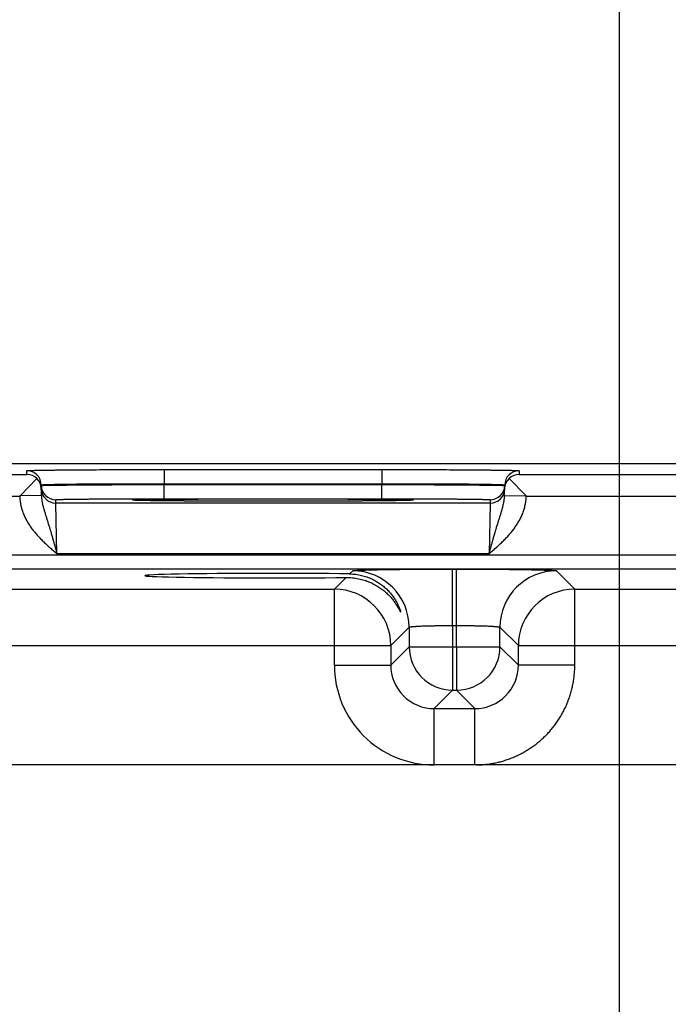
# Model space of a CAD drawing. Header units: inches. Extents: x 0 to 34, y 0 to 22.
# Tile 33 of 111: x 12.2 to 13.1, y 15.6 to 16.9. Entities that reach past the tile are written whole.
import ezdxf

# ---------------------------------------------------------------- set-up
doc = ezdxf.new("R2010")
doc.units = ezdxf.units.IN
doc.header["$LTSCALE"] = 1.87
doc.header["$MEASUREMENT"] = 0
doc.layers.get('0').update_dxf_attribs({"linetype": 'CONTINUOUS'})
doc.layers.add('DIMENSIONS', color=7, linetype='CONTINUOUS')
doc.styles.get("Standard").update_dxf_attribs({"font": 'txt', "width": 0.8})
doc.dimstyles.new('DIMSTYLE_1', dxfattribs={"dimtxt": 0.125, "dimasz": 0.18, "dimexe": 0.125, "dimexo": 0.0625, "dimgap": 0.09, "dimtad": 0, "dimtih": 1, "dimtoh": 1, "dimzin": 4, "dimdsep": 46, "dimtxsty": 'STANDARD', "dimblk": '_FILLED', "dimblk1": '_FILLED', "dimblk2": '_FILLED', "dimcen": 0.09, "dimadec": 0, "dimazin": 0, "dimtp": 0.01, "dimtm": 0.01, "dimtfac": 1, "dimtofl": 0, "dimtmove": 0, "dimatfit": 3, "dimldrblk": '_FILLED', "dimfxl": 1, "dimtolj": 1, "dimtzin": 4, "dimarcsym": 0})

# ---------------------------------------------------------------- blocks, each defined once
blk = doc.blocks.new('*D23')
at = {"layer": 'DIMENSIONS', "color": 2, "linetype": 'CONTINUOUS'}
blk.add_line((13.0446, 14.5132), (13.0446, 16.9873), dxfattribs=at)
at = {"layer": 'DIMENSIONS', "color": 2, "linetype": 'CONTINUOUS', "insert": (12.9821, 17.0498), "char_height": 0.125, "width": 1.225, "attachment_point": 1, "rotation": 90, "line_spacing_factor": 0.9}
blk.add_mtext('5.81{\\Ftxt.shx;\\W1.000000;\\H0.125000; }[147.5]', dxfattribs=at)
blk = doc.blocks.new('_FILLED')
at = {"color": 0, "linetype": 'BYBLOCK'}
blk.add_solid([(0, 0), (-1, 0.1736), (-1, -0.1736)], dxfattribs=at)
blk = doc.blocks.new('*D24')
at = {"layer": 'DIMENSIONS', "color": 2, "linetype": 'CONTINUOUS'}
blk.add_line((16.7646, 14.5132), (16.7646, 16.9873), dxfattribs=at)
at = {"layer": 'DIMENSIONS', "color": 2, "linetype": 'CONTINUOUS', "insert": (16.7021, 17.0498), "char_height": 0.125, "width": 1.025, "attachment_point": 1, "rotation": 90, "line_spacing_factor": 0.9}
blk.add_mtext('9.53{\\Ftxt.shx;\\W1.000000;\\H0.125000; }[242]', dxfattribs=at)

msp = doc.modelspace()

# ---------------------------------------------------------------- linework, layer by layer
at = {"color": 7, "linetype": 'CONTINUOUS'}
for p, q in [((17.8766, 16.2998), (8.4532, 16.2998)), ((12.4153, 16.292), (12.4153, 16.2723)), ((12.4153, 16.292), (12.716, 16.292)), ((12.716, 16.292), (12.716, 16.2723)), ((11.9759, 16.2853), (12.2254, 16.2853)), ((12.2393, 16.2795), (12.2156, 16.2553)), ((12.2254, 16.2853), (12.2253, 16.2903)), ((12.8919, 16.2795), (12.9156, 16.2554)), ((12.906, 16.2903), (12.9059, 16.2853)), ((12.9059, 16.2853), (13.1554, 16.2853)), ((12.2456, 16.2559), (12.2453, 16.2707)), ((12.4153, 16.2723), (12.716, 16.2723)), ((12.4153, 16.2713), (12.4153, 16.2723)), ((12.4153, 16.2516), (12.4153, 16.2713)), ((12.4153, 16.2713), (12.716, 16.2713)), ((12.716, 16.2713), (12.716, 16.2723)), ((12.716, 16.2516), (12.716, 16.2713)), ((12.8857, 16.2559), (12.886, 16.2707)), ((11.9857, 16.2553), (12.2156, 16.2553)), ((12.2456, 16.2559), (12.2156, 16.2554)), ((12.4153, 16.2516), (12.716, 16.2516)), ((12.8857, 16.2559), (12.9156, 16.2554)), ((12.9157, 16.2553), (13.1456, 16.2553)), ((12.2654, 16.2456), (12.2653, 16.2503)), ((12.8659, 16.2456), (12.2654, 16.2456)), ((12.267, 16.1756), (12.2654, 16.2456)), ((12.3741, 16.2495), (12.3719, 16.2498)), ((12.3746, 16.2495), (12.3744, 16.2495)), ((12.3749, 16.2495), (12.3746, 16.2495)), ((12.3753, 16.2495), (12.3749, 16.2495)), ((12.3757, 16.2494), (12.3753, 16.2495)), ((12.3766, 16.2494), (12.3757, 16.2494)), ((12.3778, 16.2494), (12.3766, 16.2494)), ((12.3792, 16.2493), (12.3778, 16.2494)), ((12.3815, 16.2492), (12.3792, 16.2493)), ((12.3845, 16.2492), (12.3815, 16.2492)), ((12.3884, 16.2491), (12.3845, 16.2492)), ((12.392, 16.249), (12.3884, 16.2491)), ((12.3965, 16.2489), (12.392, 16.249)), ((12.402, 16.2489), (12.3965, 16.2489)), ((12.4088, 16.2488), (12.402, 16.2489)), ((12.4175, 16.2487), (12.4088, 16.2488)), ((12.4247, 16.2486), (12.4175, 16.2487)), ((12.4334, 16.2485), (12.4247, 16.2486)), ((12.4429, 16.2485), (12.4334, 16.2485)), ((12.4529, 16.2484), (12.4429, 16.2485)), ((12.4634, 16.2483), (12.4529, 16.2484)), ((12.4744, 16.2483), (12.4634, 16.2483)), ((12.4857, 16.2482), (12.4744, 16.2483)), ((12.4974, 16.2482), (12.4857, 16.2482)), ((12.5093, 16.2481), (12.4974, 16.2482)), ((12.5215, 16.2481), (12.5093, 16.2481)), ((12.5339, 16.2481), (12.5215, 16.2481)), ((12.5465, 16.2481), (12.5339, 16.2481)), ((12.5591, 16.2481), (12.5465, 16.2481)), ((12.5717, 16.2481), (12.5591, 16.2481)), ((12.5843, 16.2481), (12.5717, 16.2481)), ((12.5969, 16.2481), (12.5843, 16.2481)), ((12.6093, 16.2481), (12.5969, 16.2481)), ((12.6214, 16.2481), (12.6093, 16.2481)), ((12.6335, 16.2482), (12.6214, 16.2481)), ((12.6452, 16.2482), (12.6335, 16.2482)), ((12.6561, 16.2483), (12.6452, 16.2482)), ((12.6659, 16.2483), (12.6561, 16.2483)), ((12.6784, 16.2484), (12.6659, 16.2483)), ((12.6887, 16.2485), (12.6784, 16.2484)), ((12.6974, 16.2485), (12.6887, 16.2485)), ((12.7071, 16.2486), (12.6974, 16.2485)), ((12.7151, 16.2487), (12.7071, 16.2486)), ((12.7219, 16.2488), (12.7151, 16.2487)), ((12.7278, 16.2488), (12.7219, 16.2488)), ((12.7329, 16.2489), (12.7278, 16.2488)), ((12.7383, 16.249), (12.7329, 16.2489)), ((12.7428, 16.2491), (12.7383, 16.249)), ((12.7465, 16.2492), (12.7428, 16.2491)), ((12.7495, 16.2492), (12.7465, 16.2492)), ((12.7519, 16.2493), (12.7495, 16.2492)), ((12.7534, 16.2494), (12.7519, 16.2493)), ((12.7547, 16.2494), (12.7534, 16.2494)), ((12.7554, 16.2494), (12.7547, 16.2494)), ((12.756, 16.2495), (12.7554, 16.2494)), ((12.7563, 16.2495), (12.756, 16.2495)), ((12.7566, 16.2495), (12.7563, 16.2495)), ((12.7568, 16.2495), (12.7566, 16.2495)), ((12.757, 16.2495), (12.7568, 16.2495)), ((12.7571, 16.2495), (12.757, 16.2495)), ((12.7593, 16.2498), (12.7571, 16.2495)), ((12.8659, 16.2456), (12.8643, 16.1756)), ((12.866, 16.2503), (12.8659, 16.2456)), ((17.6723, 16.1735), (10.2741, 16.1735)), ((12.8643, 16.1756), (12.267, 16.1756)), ((17.6723, 16.1544), (10.2741, 16.1544)), ((12.6505, 16.1266), (12.6666, 16.1427)), ((12.6716, 16.1478), (12.6759, 16.152)), ((12.8139, 16.0764), (12.8139, 16.1544)), ((12.8139, 16.1544), (12.8194, 16.1544)), ((12.8194, 16.0764), (12.8194, 16.1544)), ((12.9574, 16.152), (12.9828, 16.1266)), ((12.0528, 16.1266), (12.6505, 16.1266)), ((12.6505, 16.0216), (12.6505, 16.1266)), ((12.9828, 16.0216), (12.9828, 16.1266)), ((12.9828, 16.1266), (13.5805, 16.1266)), ((12.7539, 16.074), (12.7285, 16.0486)), ((12.7539, 16.074), (12.7539, 16.047)), ((12.8139, 16.0764), (12.8139, 16.047)), ((12.8139, 16.0764), (12.8194, 16.0764)), ((12.8194, 16.047), (12.8194, 16.0764)), ((12.8794, 16.047), (12.8794, 16.074)), ((12.8794, 16.074), (12.9048, 16.0486)), ((11.9748, 16.0486), (12.7285, 16.0486)), ((12.7285, 16.0486), (12.7285, 16.0216)), ((12.7539, 16.047), (12.7285, 16.0216)), ((12.7539, 16.047), (12.8794, 16.047)), ((12.8139, 16.047), (12.8139, 15.987)), ((12.8194, 16.047), (12.8194, 15.987)), ((12.8794, 16.047), (12.9048, 16.0216)), ((12.9048, 16.0216), (12.9048, 16.0486)), ((12.9048, 16.0486), (13.6585, 16.0486)), ((12.6505, 16.0216), (12.7285, 16.0216)), ((12.9828, 16.0216), (12.9048, 16.0216)), ((12.8139, 15.987), (12.7885, 15.9616)), ((12.8139, 15.987), (12.8194, 15.987)), ((12.8194, 15.987), (12.8448, 15.9616)), ((12.7885, 15.8836), (12.7885, 15.9616)), ((12.7885, 15.9616), (12.8448, 15.9616)), ((12.8448, 15.8836), (12.8448, 15.9616)), ((17.5165, 15.8836), (10.4299, 15.8836))]:
    msp.add_line(p, q, dxfattribs=at)
for points in [[(12.3744, 16.2495), (12.3742, 16.2495), (12.3742, 16.2495), (12.3742, 16.2495)], [(12.7571, 16.2495), (12.7571, 16.2495), (12.7571, 16.2495)]]:
    msp.add_lwpolyline(points, dxfattribs=at)
for centre, radius, start, end in [((12.2253, 16.2703), 0.02, 1.0012, 90.0013), ((12.2252, 16.2651), 0.0202, 45.4189, 89.3143), ((12.2257, 16.2653), 0.0197, 1.0498, 46.2249), ((12.9055, 16.2653), 0.0197, 133.7752, 178.9502), ((12.906, 16.2703), 0.02, 89.9987, 178.9988), ((12.9061, 16.2651), 0.0202, 90.6857, 134.5811), ((12.2653, 16.2703), 0.02, 181.0012, 270.0013), ((12.2654, 16.2656), 0.02, 181.2271, 270.0013), ((12.8659, 16.2656), 0.02, 269.9987, 358.7855), ((12.866, 16.2703), 0.02, 269.9987, 358.9988), ((12.7593, 16.2348), 0.015, 89.9998, 100.7095), ((12.6758, 16.074), 0.078, 0.0209, 89.9791), ((12.9574, 16.074), 0.078, 90.0209, 179.9791), ((12.6505, 16.0486), 0.078, 0.0209, 89.9791), ((12.9828, 16.0486), 0.078, 90.0209, 179.9791), ((12.8139, 16.047), 0.06, 180.0209, 269.9791), ((12.8194, 16.047), 0.06, 270.0209, 359.9791), ((12.7885, 16.0216), 0.138, 179.9961, 270.0042), ((12.7884, 16.0216), 0.06, 179.9638, 270.0362), ((12.8448, 16.0216), 0.06, 269.9638, 0.0362)]:
    msp.add_arc(centre, radius, start, end, dxfattribs=at)
msp.add_ellipse((12.5656, 16.1453), major_axis=(0.1771, 0), ratio=0.017455, start_param=0.929285, end_param=5.318993, dxfattribs=at)
for points, knots in [([(12.2253, 16.2903), (12.2253, 16.2903), (12.2253, 16.2903), (12.2253, 16.2903), (12.2253, 16.2903), (12.2253, 16.2903), (12.2254, 16.2904), (12.2254, 16.2904), (12.2254, 16.2904), (12.2255, 16.2904), (12.2256, 16.2904), (12.2257, 16.2904), (12.2258, 16.2904), (12.226, 16.2905), (12.2263, 16.2905), (12.2268, 16.2905), (12.2274, 16.2906), (12.2281, 16.2906), (12.229, 16.2906), (12.23, 16.2907), (12.231, 16.2907), (12.2322, 16.2908), (12.2335, 16.2908), (12.2349, 16.2908), (12.2364, 16.2909), (12.2381, 16.2909), (12.2404, 16.291), (12.2437, 16.291), (12.2479, 16.2911), (12.2524, 16.2912), (12.2574, 16.2912), (12.2628, 16.2913), (12.2685, 16.2914), (12.2746, 16.2914), (12.281, 16.2915), (12.2878, 16.2915), (12.2974, 16.2916), (12.31, 16.2917), (12.326, 16.2918), (12.3428, 16.2919), (12.3603, 16.2919), (12.3783, 16.2919), (12.3967, 16.292), (12.4091, 16.292), (12.4153, 16.292)], [0, 0, 0, 0, 0.000056, 0.000092, 0.000134, 0.000241, 0.000383, 0.000559, 0.000772, 0.001022, 0.001308, 0.001991, 0.002823, 0.003804, 0.004935, 0.007643, 0.010948, 0.014847, 0.019338, 0.02442, 0.030088, 0.03634, 0.043173, 0.050581, 0.058561, 0.067109, 0.076218, 0.096099, 0.118157, 0.142341, 0.168591, 0.196844, 0.227033, 0.259085, 0.292923, 0.328465, 0.365625, 0.44444, 0.528609, 0.617319, 0.709716, 0.80491, 0.901983, 1, 1, 1, 1]), ([(12.716, 16.292), (12.7222, 16.292), (12.7346, 16.292), (12.753, 16.2919), (12.771, 16.2919), (12.7885, 16.2919), (12.8053, 16.2918), (12.8212, 16.2917), (12.8339, 16.2916), (12.8435, 16.2915), (12.8502, 16.2915), (12.8567, 16.2914), (12.8627, 16.2914), (12.8685, 16.2913), (12.8738, 16.2912), (12.8788, 16.2912), (12.8834, 16.2911), (12.8876, 16.291), (12.8908, 16.291), (12.8932, 16.2909), (12.8948, 16.2909), (12.8963, 16.2908), (12.8978, 16.2908), (12.8991, 16.2908), (12.9002, 16.2907), (12.9013, 16.2907), (12.9023, 16.2906), (12.9031, 16.2906), (12.9039, 16.2906), (12.9045, 16.2905), (12.9049, 16.2905), (12.9053, 16.2905), (12.9054, 16.2904), (12.9056, 16.2904), (12.9057, 16.2904), (12.9058, 16.2904), (12.9058, 16.2904), (12.9059, 16.2904), (12.9059, 16.2904), (12.9059, 16.2903), (12.9059, 16.2903), (12.906, 16.2903), (12.906, 16.2903), (12.906, 16.2903), (12.906, 16.2903)], [0, 0, 0, 0, 0.098017, 0.19509, 0.290284, 0.382681, 0.471391, 0.55556, 0.634375, 0.671535, 0.707077, 0.740915, 0.772967, 0.803156, 0.831409, 0.857659, 0.881843, 0.903901, 0.923782, 0.932891, 0.941439, 0.949419, 0.956827, 0.96366, 0.969912, 0.97558, 0.980662, 0.985153, 0.989052, 0.992357, 0.995065, 0.996196, 0.997177, 0.998009, 0.998692, 0.998978, 0.999228, 0.999441, 0.999617, 0.999759, 0.999866, 0.999908, 0.999944, 1, 1, 1, 1]), ([(12.2453, 16.2707), (12.2453, 16.2707), (12.2453, 16.2707), (12.2453, 16.2707), (12.2453, 16.2707), (12.2454, 16.2707), (12.2454, 16.2707), (12.2454, 16.2707), (12.2455, 16.2708), (12.2455, 16.2708), (12.2456, 16.2708), (12.2458, 16.2708), (12.2459, 16.2708), (12.2461, 16.2709), (12.2463, 16.2709), (12.2466, 16.2709), (12.2469, 16.2709), (12.2473, 16.271), (12.2478, 16.271), (12.2486, 16.2711), (12.2495, 16.2711), (12.2504, 16.2711), (12.2515, 16.2712), (12.2526, 16.2712), (12.2539, 16.2713), (12.2558, 16.2713), (12.2583, 16.2714), (12.2617, 16.2715), (12.2655, 16.2716), (12.2696, 16.2717), (12.274, 16.2717), (12.2788, 16.2718), (12.284, 16.2719), (12.2894, 16.2719), (12.2952, 16.272), (12.3012, 16.272), (12.3098, 16.2721), (12.3211, 16.2722), (12.3354, 16.2723), (12.3504, 16.2723), (12.3661, 16.2723), (12.3822, 16.2724), (12.3987, 16.2724), (12.4097, 16.2723), (12.4153, 16.2723)], [0, 0, 0, 0, 0.000074, 0.000165, 0.000283, 0.000432, 0.000615, 0.000833, 0.001086, 0.001376, 0.002065, 0.002902, 0.003887, 0.005021, 0.006303, 0.007733, 0.009313, 0.011041, 0.014942, 0.019435, 0.024517, 0.030186, 0.036439, 0.043271, 0.050679, 0.058658, 0.076312, 0.096191, 0.118246, 0.142426, 0.168672, 0.196922, 0.227107, 0.259155, 0.292989, 0.328526, 0.365683, 0.44449, 0.52865, 0.617353, 0.709742, 0.804928, 0.901992, 1, 1, 1, 1]), ([(12.2453, 16.2699), (12.2453, 16.2699), (12.2453, 16.27), (12.2453, 16.27), (12.2453, 16.27), (12.2453, 16.27), (12.2454, 16.27), (12.2454, 16.27), (12.2454, 16.27), (12.2455, 16.27), (12.2455, 16.27), (12.2456, 16.27), (12.2458, 16.27), (12.2459, 16.27), (12.2461, 16.27), (12.2464, 16.2701), (12.2466, 16.2701), (12.2469, 16.2701), (12.2473, 16.2701), (12.2478, 16.2701), (12.2486, 16.2701), (12.2495, 16.2702), (12.2504, 16.2702), (12.2515, 16.2702), (12.2527, 16.2702), (12.2539, 16.2703), (12.2553, 16.2703), (12.2567, 16.2703), (12.2589, 16.2704), (12.2617, 16.2704), (12.2655, 16.2704), (12.2696, 16.2705), (12.2741, 16.2705), (12.2789, 16.2706), (12.284, 16.2706), (12.2894, 16.2707), (12.2952, 16.2707), (12.3012, 16.2708), (12.3098, 16.2708), (12.3211, 16.2709), (12.3354, 16.271), (12.3504, 16.2711), (12.3661, 16.2711), (12.3822, 16.2712), (12.3987, 16.2712), (12.4097, 16.2712), (12.4153, 16.2713)], [0, 0, 0, 0, 0.000039, 0.000068, 0.000105, 0.000205, 0.000341, 0.000513, 0.000722, 0.000969, 0.001252, 0.001932, 0.002761, 0.00374, 0.004868, 0.006146, 0.007574, 0.009151, 0.010876, 0.014774, 0.019265, 0.024346, 0.030014, 0.036267, 0.0431, 0.050509, 0.05849, 0.067038, 0.076148, 0.096032, 0.118094, 0.14228, 0.168533, 0.19679, 0.226982, 0.259037, 0.292878, 0.328423, 0.365586, 0.444407, 0.528581, 0.617296, 0.709699, 0.804898, 0.901977, 1, 1, 1, 1]), ([(12.716, 16.2723), (12.7216, 16.2723), (12.7326, 16.2724), (12.7491, 16.2724), (12.7652, 16.2723), (12.7809, 16.2723), (12.7959, 16.2723), (12.8101, 16.2722), (12.8215, 16.2721), (12.8301, 16.272), (12.8361, 16.272), (12.8419, 16.2719), (12.8473, 16.2719), (12.8524, 16.2718), (12.8572, 16.2717), (12.8617, 16.2717), (12.8658, 16.2716), (12.8695, 16.2715), (12.8729, 16.2714), (12.8755, 16.2713), (12.8774, 16.2713), (12.8786, 16.2712), (12.8798, 16.2712), (12.8808, 16.2711), (12.8818, 16.2711), (12.8827, 16.2711), (12.8834, 16.271), (12.884, 16.271), (12.8844, 16.2709), (12.8847, 16.2709), (12.8849, 16.2709), (12.8851, 16.2709), (12.8853, 16.2708), (12.8855, 16.2708), (12.8856, 16.2708), (12.8857, 16.2708), (12.8858, 16.2708), (12.8858, 16.2707), (12.8859, 16.2707), (12.8859, 16.2707), (12.8859, 16.2707), (12.8859, 16.2707), (12.886, 16.2707), (12.886, 16.2707), (12.886, 16.2707)], [0, 0, 0, 0, 0.098008, 0.195072, 0.290258, 0.382647, 0.47135, 0.55551, 0.634317, 0.671474, 0.707011, 0.740845, 0.772893, 0.803078, 0.831328, 0.857574, 0.881754, 0.903809, 0.923688, 0.941342, 0.949321, 0.956729, 0.963561, 0.969814, 0.975483, 0.980565, 0.985058, 0.988959, 0.990687, 0.992267, 0.993697, 0.994979, 0.996113, 0.997098, 0.997935, 0.998624, 0.998914, 0.999167, 0.999385, 0.999568, 0.999717, 0.999835, 0.999926, 1, 1, 1, 1]), ([(12.716, 16.2713), (12.7215, 16.2712), (12.7326, 16.2712), (12.749, 16.2712), (12.7652, 16.2711), (12.7808, 16.2711), (12.7959, 16.271), (12.8101, 16.2709), (12.8215, 16.2708), (12.83, 16.2708), (12.8361, 16.2707), (12.8418, 16.2707), (12.8473, 16.2706), (12.8524, 16.2706), (12.8572, 16.2705), (12.8617, 16.2705), (12.8658, 16.2704), (12.8695, 16.2704), (12.8724, 16.2704), (12.8745, 16.2703), (12.876, 16.2703), (12.8773, 16.2703), (12.8786, 16.2702), (12.8798, 16.2702), (12.8808, 16.2702), (12.8818, 16.2702), (12.8827, 16.2701), (12.8834, 16.2701), (12.884, 16.2701), (12.8844, 16.2701), (12.8847, 16.2701), (12.8849, 16.2701), (12.8851, 16.27), (12.8853, 16.27), (12.8855, 16.27), (12.8856, 16.27), (12.8857, 16.27), (12.8858, 16.27), (12.8858, 16.27), (12.8859, 16.27), (12.8859, 16.27), (12.8859, 16.27), (12.8859, 16.27), (12.8859, 16.27), (12.8859, 16.27), (12.8859, 16.2699), (12.8859, 16.2699)], [0, 0, 0, 0, 0.098023, 0.195102, 0.290301, 0.382704, 0.471419, 0.555593, 0.634414, 0.671577, 0.707122, 0.740963, 0.773018, 0.80321, 0.831467, 0.85772, 0.881906, 0.903968, 0.923852, 0.932962, 0.94151, 0.949491, 0.9569, 0.963733, 0.969986, 0.975654, 0.980735, 0.985226, 0.989124, 0.990849, 0.992426, 0.993854, 0.995132, 0.99626, 0.997239, 0.998068, 0.998748, 0.999031, 0.999278, 0.999487, 0.999659, 0.999795, 0.999895, 0.999932, 0.999961, 1, 1, 1, 1]), ([(12.2156, 16.2553), (12.2156, 16.2548), (12.2156, 16.2538), (12.2157, 16.2522), (12.2158, 16.2507), (12.216, 16.2492), (12.2162, 16.2477), (12.2164, 16.2462), (12.2167, 16.2447), (12.217, 16.2427), (12.2176, 16.2402), (12.2187, 16.2362), (12.2204, 16.2314), (12.2224, 16.2267), (12.2243, 16.2231), (12.2257, 16.2204), (12.2273, 16.2178), (12.2289, 16.2152), (12.2306, 16.2127), (12.2324, 16.2102), (12.2343, 16.2077), (12.2362, 16.2054), (12.2382, 16.203), (12.2409, 16.2), (12.2444, 16.1962), (12.2487, 16.1919), (12.2532, 16.1877), (12.2577, 16.1837), (12.2623, 16.1796), (12.2654, 16.177), (12.267, 16.1756)], [0, 0, 0, 0, 0.015626, 0.031252, 0.046878, 0.062504, 0.07813, 0.093756, 0.109382, 0.125008, 0.156258, 0.187508, 0.249996, 0.312486, 0.343737, 0.374987, 0.406238, 0.437489, 0.46874, 0.499991, 0.531242, 0.562493, 0.593745, 0.624996, 0.687496, 0.749996, 0.812498, 0.874998, 0.937499, 1, 1, 1, 1]), ([(12.2456, 16.2559), (12.2456, 16.2542), (12.2458, 16.2517), (12.2463, 16.2484), (12.2467, 16.246), (12.2472, 16.2436), (12.2478, 16.2412), (12.2484, 16.2388), (12.2491, 16.2364), (12.2498, 16.2341), (12.2505, 16.2317), (12.2512, 16.2293), (12.2522, 16.2262), (12.2532, 16.223), (12.2542, 16.2197), (12.255, 16.2173), (12.2557, 16.2148), (12.2565, 16.2124), (12.2571, 16.2103), (12.2576, 16.2086), (12.2581, 16.2069), (12.2588, 16.2048), (12.2595, 16.2022), (12.2603, 16.1996), (12.261, 16.197), (12.2616, 16.1948), (12.2621, 16.193), (12.2626, 16.1913), (12.2633, 16.1891), (12.264, 16.1864), (12.2646, 16.1841), (12.2651, 16.1824), (12.2655, 16.181), (12.2659, 16.1797), (12.2663, 16.1779), (12.2667, 16.1765), (12.267, 16.1756)], [0, 0, 0, 0, 0.06052, 0.090458, 0.120221, 0.149857, 0.179403, 0.208909, 0.238413, 0.267956, 0.29758, 0.327317, 0.3572, 0.417522, 0.448, 0.478712, 0.509671, 0.540886, 0.572359, 0.58819, 0.604083, 0.636056, 0.668275, 0.700725, 0.73339, 0.766253, 0.782753, 0.799296, 0.832498, 0.865833, 0.899278, 0.916033, 0.932805, 0.949592, 0.966389, 1, 1, 1, 1]), ([(12.2653, 16.2503), (12.2653, 16.2503), (12.2653, 16.2503), (12.2653, 16.2503), (12.2653, 16.2503), (12.2654, 16.2503), (12.2654, 16.2503), (12.2654, 16.2503), (12.2655, 16.2504), (12.2655, 16.2504), (12.2656, 16.2504), (12.2657, 16.2504), (12.2659, 16.2504), (12.2661, 16.2504), (12.2665, 16.2505), (12.267, 16.2505), (12.2675, 16.2505), (12.2682, 16.2506), (12.269, 16.2506), (12.2698, 16.2506), (12.2708, 16.2506), (12.2718, 16.2507), (12.2729, 16.2507), (12.2746, 16.2507), (12.2768, 16.2508), (12.2798, 16.2509), (12.2831, 16.2509), (12.2867, 16.251), (12.2907, 16.251), (12.2949, 16.2511), (12.2994, 16.2511), (12.3042, 16.2512), (12.3093, 16.2512), (12.3146, 16.2513), (12.3222, 16.2513), (12.3322, 16.2514), (12.3448, 16.2515), (12.3581, 16.2515), (12.3719, 16.2516), (12.3861, 16.2516), (12.4006, 16.2516), (12.4104, 16.2516), (12.4153, 16.2516)], [0, 0, 0, 0, 0.00013, 0.00018, 0.000238, 0.000379, 0.000556, 0.000768, 0.001018, 0.001304, 0.001987, 0.002819, 0.003801, 0.004931, 0.007639, 0.010944, 0.014843, 0.019334, 0.024416, 0.030084, 0.036337, 0.043169, 0.050578, 0.058558, 0.076214, 0.096095, 0.118154, 0.142337, 0.168588, 0.196841, 0.22703, 0.259082, 0.29292, 0.328462, 0.365623, 0.444438, 0.528607, 0.617317, 0.709715, 0.804909, 0.901983, 1, 1, 1, 1]), ([(12.3719, 16.2498), (12.3719, 16.2498), (12.3719, 16.2498), (12.3719, 16.2498), (12.3719, 16.2498), (12.372, 16.2498), (12.372, 16.2498), (12.372, 16.2498), (12.3721, 16.2498), (12.3721, 16.2498), (12.3722, 16.2498), (12.3723, 16.2499), (12.3725, 16.2499), (12.3726, 16.2499), (12.373, 16.2499), (12.3734, 16.25), (12.3741, 16.25), (12.3748, 16.2501), (12.3757, 16.2501), (12.3767, 16.2501), (12.3778, 16.2502), (12.379, 16.2502), (12.3803, 16.2503), (12.3817, 16.2503), (12.3833, 16.2503), (12.3849, 16.2504), (12.3874, 16.2504), (12.3907, 16.2505), (12.3949, 16.2506), (12.3996, 16.2506), (12.4047, 16.2507), (12.4102, 16.2508), (12.416, 16.2508), (12.4222, 16.2509), (12.4288, 16.251), (12.4356, 16.251), (12.4454, 16.2511), (12.4584, 16.2512), (12.4746, 16.2513), (12.4917, 16.2513), (12.5096, 16.2514), (12.528, 16.2514), (12.5467, 16.2514), (12.5656, 16.2515), (12.5846, 16.2514), (12.6033, 16.2514), (12.6217, 16.2514), (12.6395, 16.2513), (12.6567, 16.2513), (12.6729, 16.2512), (12.6858, 16.2511), (12.6956, 16.251), (12.7025, 16.251), (12.7091, 16.2509), (12.7153, 16.2508), (12.7211, 16.2508), (12.7266, 16.2507), (12.7317, 16.2506), (12.7363, 16.2506), (12.7406, 16.2505), (12.7439, 16.2504), (12.7463, 16.2504), (12.748, 16.2503), (12.7495, 16.2503), (12.751, 16.2503), (12.7523, 16.2502), (12.7535, 16.2502), (12.7546, 16.2501), (12.7556, 16.2501), (12.7565, 16.2501), (12.7572, 16.25), (12.7578, 16.25), (12.7583, 16.2499), (12.7586, 16.2499), (12.7588, 16.2499), (12.759, 16.2499), (12.7591, 16.2498), (12.7592, 16.2498), (12.7592, 16.2498), (12.7592, 16.2498), (12.7593, 16.2498), (12.7593, 16.2498), (12.7593, 16.2498), (12.7593, 16.2498), (12.7593, 16.2498), (12.7593, 16.2498), (12.7593, 16.2498)], [0, 0, 0, 0, 0.000028, 0.000046, 0.000067, 0.000121, 0.000191, 0.00028, 0.000386, 0.000511, 0.000654, 0.000996, 0.001412, 0.001903, 0.002469, 0.003824, 0.005476, 0.007427, 0.009674, 0.012215, 0.015051, 0.018178, 0.021595, 0.025301, 0.029292, 0.033567, 0.038123, 0.048066, 0.059098, 0.071192, 0.084318, 0.098447, 0.113543, 0.129569, 0.146489, 0.16426, 0.18284, 0.222246, 0.264327, 0.308678, 0.354872, 0.402465, 0.450996, 0.5, 0.549004, 0.597535, 0.645128, 0.691322, 0.735673, 0.777754, 0.81716, 0.83574, 0.853511, 0.870431, 0.886457, 0.901553, 0.915682, 0.928808, 0.940902, 0.951934, 0.961877, 0.966433, 0.970708, 0.974699, 0.978405, 0.981822, 0.984949, 0.987785, 0.990326, 0.992573, 0.994524, 0.996176, 0.997531, 0.998097, 0.998588, 0.999004, 0.999346, 0.999489, 0.999614, 0.99972, 0.999809, 0.999879, 0.999933, 0.999954, 0.999972, 1, 1, 1, 1]), ([(12.716, 16.2516), (12.7209, 16.2516), (12.7306, 16.2516), (12.7452, 16.2516), (12.7594, 16.2516), (12.7732, 16.2515), (12.7865, 16.2515), (12.7991, 16.2514), (12.8091, 16.2513), (12.8166, 16.2513), (12.822, 16.2512), (12.827, 16.2512), (12.8318, 16.2511), (12.8364, 16.2511), (12.8406, 16.251), (12.8445, 16.251), (12.8482, 16.2509), (12.8515, 16.2509), (12.8544, 16.2508), (12.8567, 16.2507), (12.8584, 16.2507), (12.8595, 16.2507), (12.8605, 16.2506), (12.8614, 16.2506), (12.8623, 16.2506), (12.863, 16.2506), (12.8637, 16.2505), (12.8643, 16.2505), (12.8648, 16.2505), (12.8652, 16.2504), (12.8654, 16.2504), (12.8655, 16.2504), (12.8657, 16.2504), (12.8658, 16.2504), (12.8658, 16.2504), (12.8658, 16.2503), (12.8659, 16.2503), (12.8659, 16.2503), (12.8659, 16.2503), (12.8659, 16.2503), (12.8659, 16.2503), (12.866, 16.2503), (12.866, 16.2503)], [0, 0, 0, 0, 0.098017, 0.195091, 0.290285, 0.382683, 0.471393, 0.555562, 0.634377, 0.671538, 0.70708, 0.740918, 0.77297, 0.803159, 0.831412, 0.857663, 0.881846, 0.903905, 0.923786, 0.941442, 0.949422, 0.956831, 0.963663, 0.969916, 0.975584, 0.980666, 0.985157, 0.989056, 0.992361, 0.995069, 0.996199, 0.997181, 0.998013, 0.998696, 0.998982, 0.999232, 0.999444, 0.999621, 0.999762, 0.99982, 0.99987, 1, 1, 1, 1]), ([(12.8643, 16.1756), (12.8645, 16.1765), (12.865, 16.1783), (12.8657, 16.1806), (12.8662, 16.1824), (12.8666, 16.1841), (12.8673, 16.1864), (12.868, 16.1891), (12.8686, 16.1913), (12.8691, 16.193), (12.8696, 16.1948), (12.8702, 16.197), (12.871, 16.1996), (12.8717, 16.2022), (12.8724, 16.2043), (12.8729, 16.2061), (12.8733, 16.2073), (12.8736, 16.2086), (12.8741, 16.2103), (12.8748, 16.2124), (12.8755, 16.2148), (12.8763, 16.2173), (12.8771, 16.2197), (12.8781, 16.223), (12.8791, 16.2262), (12.8801, 16.2293), (12.8808, 16.2317), (12.8815, 16.2341), (12.8822, 16.2364), (12.8828, 16.2388), (12.8835, 16.2412), (12.884, 16.2436), (12.8846, 16.246), (12.885, 16.2484), (12.8855, 16.2517), (12.8857, 16.2542), (12.8857, 16.2559)], [0, 0, 0, 0, 0.033611, 0.067195, 0.083967, 0.100722, 0.134167, 0.167502, 0.200704, 0.217247, 0.233747, 0.26661, 0.299275, 0.331725, 0.363944, 0.379961, 0.395916, 0.41181, 0.427641, 0.459113, 0.490329, 0.521288, 0.552, 0.582478, 0.6428, 0.672683, 0.70242, 0.732044, 0.761587, 0.791091, 0.820597, 0.850143, 0.879779, 0.909542, 0.939479, 1, 1, 1, 1]), ([(12.8643, 16.1756), (12.8658, 16.177), (12.8689, 16.1796), (12.8735, 16.1837), (12.8781, 16.1877), (12.8825, 16.1919), (12.8862, 16.1955), (12.889, 16.1985), (12.8911, 16.2007), (12.8931, 16.203), (12.8951, 16.2054), (12.897, 16.2077), (12.8988, 16.2102), (12.9006, 16.2127), (12.9023, 16.2152), (12.904, 16.2178), (12.9055, 16.2204), (12.907, 16.2231), (12.9088, 16.2267), (12.9109, 16.2314), (12.9129, 16.2372), (12.9141, 16.2421), (12.9148, 16.2457), (12.9151, 16.2477), (12.9153, 16.2492), (12.9155, 16.2507), (12.9156, 16.2522), (12.9157, 16.2538), (12.9157, 16.2548), (12.9157, 16.2553)], [0, 0, 0, 0, 0.062501, 0.125003, 0.187505, 0.250007, 0.312508, 0.34376, 0.375012, 0.406263, 0.437515, 0.468767, 0.500018, 0.53127, 0.562521, 0.593773, 0.625024, 0.656275, 0.687526, 0.750017, 0.812506, 0.874993, 0.906243, 0.921869, 0.937495, 0.953122, 0.968748, 0.984374, 1, 1, 1, 1]), ([(12.7571, 16.2495), (12.7569, 16.2495), (12.7564, 16.2495), (12.7553, 16.2494), (12.7537, 16.2494), (12.7515, 16.2493), (12.7489, 16.2492), (12.7459, 16.2491), (12.7426, 16.2491), (12.739, 16.249), (12.7334, 16.2489), (12.7257, 16.2488), (12.7155, 16.2487), (12.7041, 16.2486), (12.6916, 16.2485), (12.6781, 16.2484), (12.6585, 16.2483), (12.6323, 16.2482), (12.5995, 16.2481), (12.5657, 16.2481), (12.5318, 16.2481), (12.499, 16.2482), (12.4729, 16.2483), (12.4532, 16.2484), (12.4397, 16.2485), (12.4273, 16.2486), (12.4158, 16.2487), (12.4056, 16.2488), (12.3979, 16.2489), (12.3923, 16.249), (12.3887, 16.2491), (12.3854, 16.2491), (12.3824, 16.2492), (12.3798, 16.2493), (12.3776, 16.2494), (12.376, 16.2494), (12.3749, 16.2495), (12.3744, 16.2495), (12.3741, 16.2495)], [0, 0, 0, 0, 0.001812, 0.003868, 0.008711, 0.014521, 0.021285, 0.028992, 0.037624, 0.047167, 0.057601, 0.081057, 0.10781, 0.137648, 0.170338, 0.205621, 0.243221, 0.32417, 0.410643, 0.499923, 0.589206, 0.675687, 0.75665, 0.794259, 0.829552, 0.862252, 0.892103, 0.918868, 0.942339, 0.952779, 0.962329, 0.97097, 0.978683, 0.985455, 0.991273, 0.996124, 0.998184, 1, 1, 1, 1]), ([(12.6666, 16.1427), (12.6681, 16.1428), (12.6711, 16.1427), (12.6755, 16.1424), (12.6798, 16.1419), (12.684, 16.1411), (12.688, 16.1402), (12.6931, 16.1387), (12.6991, 16.1365), (12.7059, 16.1333), (12.712, 16.1297), (12.7175, 16.1257), (12.7217, 16.1222), (12.7248, 16.1193), (12.7269, 16.1171), (12.7289, 16.1149), (12.7307, 16.1127), (12.7324, 16.1105), (12.734, 16.1083), (12.7354, 16.1062), (12.7365, 16.1045), (12.7373, 16.1031), (12.7379, 16.1022), (12.7384, 16.1013), (12.7389, 16.1004), (12.7394, 16.0996), (12.7398, 16.0988), (12.7402, 16.0981), (12.7405, 16.0975), (12.7407, 16.0971), (12.7409, 16.0968), (12.741, 16.0966), (12.7411, 16.0963), (12.7412, 16.0961), (12.7414, 16.0959), (12.7415, 16.0958), (12.7415, 16.0956), (12.7416, 16.0955), (12.7417, 16.0954), (12.7417, 16.0954), (12.7418, 16.0953), (12.7418, 16.0953), (12.7418, 16.0953), (12.7418, 16.0953), (12.7419, 16.0953), (12.7419, 16.0953), (12.7419, 16.0953), (12.7419, 16.0953), (12.7419, 16.0953), (12.7419, 16.0954), (12.7419, 16.0954), (12.7419, 16.0954)], [0, 0, 0, 0, 0.048093, 0.095091, 0.141009, 0.185866, 0.229688, 0.272501, 0.3552, 0.434225, 0.509783, 0.582024, 0.651013, 0.684282, 0.716702, 0.748235, 0.778826, 0.808398, 0.836844, 0.86402, 0.889735, 0.901969, 0.913737, 0.924997, 0.935698, 0.945787, 0.955203, 0.963879, 0.971744, 0.975349, 0.978724, 0.981859, 0.984745, 0.987372, 0.989733, 0.99182, 0.993626, 0.995146, 0.996377, 0.996884, 0.99732, 0.997686, 0.997986, 0.998225, 0.998416, 0.998584, 0.998762, 0.99898, 0.999254, 0.999593, 1, 1, 1, 1]), ([(12.6716, 16.1478), (12.6731, 16.1477), (12.6759, 16.1476), (12.6801, 16.1472), (12.6841, 16.1466), (12.6881, 16.1457), (12.6918, 16.1447), (12.6955, 16.1436), (12.699, 16.1422), (12.7034, 16.1403), (12.7086, 16.1375), (12.7144, 16.1338), (12.7195, 16.1297), (12.7241, 16.1254), (12.7275, 16.1217), (12.73, 16.1186), (12.7317, 16.1163), (12.7333, 16.114), (12.7347, 16.1118), (12.736, 16.1095), (12.7372, 16.1073), (12.7383, 16.1052), (12.7392, 16.1032), (12.7399, 16.1016), (12.7404, 16.1004), (12.7407, 16.0996), (12.741, 16.0988), (12.7412, 16.0981), (12.7414, 16.0974), (12.7416, 16.0969), (12.7417, 16.0964), (12.7418, 16.0961), (12.7418, 16.0959), (12.7419, 16.0958), (12.7419, 16.0956), (12.7419, 16.0955), (12.7419, 16.0954), (12.7419, 16.0954)], [0, 0, 0, 0, 0.045855, 0.09065, 0.134413, 0.177176, 0.218973, 0.25984, 0.299816, 0.338935, 0.414725, 0.487482, 0.557395, 0.624572, 0.689013, 0.720173, 0.750576, 0.780168, 0.808872, 0.836587, 0.863175, 0.888457, 0.912195, 0.934085, 0.944221, 0.953744, 0.962593, 0.970702, 0.978, 0.984418, 0.989885, 0.992242, 0.994337, 0.996164, 0.997719, 0.998998, 1, 1, 1, 1]), ([(12.6759, 16.152), (12.6759, 16.152), (12.6759, 16.152), (12.6759, 16.152), (12.676, 16.1521), (12.6761, 16.1521), (12.6762, 16.1521), (12.6763, 16.1521), (12.6765, 16.1522), (12.6768, 16.1522), (12.6772, 16.1523), (12.6777, 16.1524), (12.6783, 16.1524), (12.679, 16.1525), (12.6797, 16.1525), (12.6805, 16.1526), (12.6814, 16.1526), (12.6828, 16.1527), (12.6847, 16.1528), (12.6872, 16.1529), (12.69, 16.153), (12.693, 16.1531), (12.6964, 16.1532), (12.7, 16.1533), (12.704, 16.1534), (12.7081, 16.1535), (12.7125, 16.1536), (12.7189, 16.1537), (12.7274, 16.1538), (12.7382, 16.154), (12.7497, 16.1541), (12.7618, 16.1542), (12.7744, 16.1543), (12.7873, 16.1543), (12.8005, 16.1544), (12.8094, 16.1544), (12.8139, 16.1544)], [0, 0, 0, 0, 0.000163, 0.000356, 0.000838, 0.001454, 0.002211, 0.003109, 0.004151, 0.006666, 0.009759, 0.013431, 0.01768, 0.022505, 0.027903, 0.033872, 0.040409, 0.047509, 0.063386, 0.081466, 0.101706, 0.124061, 0.148477, 0.174898, 0.203261, 0.233501, 0.265545, 0.299319, 0.371734, 0.450065, 0.533574, 0.621476, 0.712942, 0.807113, 0.9031, 1, 1, 1, 1]), ([(12.8194, 16.1544), (12.8239, 16.1544), (12.8328, 16.1544), (12.846, 16.1543), (12.8589, 16.1543), (12.8715, 16.1542), (12.8836, 16.1541), (12.8951, 16.154), (12.9059, 16.1538), (12.9144, 16.1537), (12.9207, 16.1536), (12.9252, 16.1535), (12.9293, 16.1534), (12.9332, 16.1533), (12.9369, 16.1532), (12.9402, 16.1531), (12.9433, 16.153), (12.9461, 16.1529), (12.9486, 16.1528), (12.9505, 16.1527), (12.9519, 16.1526), (12.9528, 16.1526), (12.9536, 16.1525), (12.9543, 16.1525), (12.955, 16.1524), (12.9556, 16.1524), (12.9561, 16.1523), (12.9565, 16.1522), (12.9568, 16.1522), (12.957, 16.1521), (12.9571, 16.1521), (12.9572, 16.1521), (12.9573, 16.1521), (12.9574, 16.152), (12.9574, 16.152), (12.9574, 16.152), (12.9574, 16.152)], [0, 0, 0, 0, 0.0969, 0.192887, 0.287058, 0.378524, 0.466426, 0.549935, 0.628266, 0.700681, 0.734455, 0.766499, 0.796739, 0.825102, 0.851523, 0.875939, 0.898294, 0.918534, 0.936614, 0.952491, 0.959591, 0.966128, 0.972097, 0.977495, 0.98232, 0.986569, 0.990241, 0.993334, 0.995849, 0.996891, 0.997789, 0.998546, 0.999162, 0.999644, 0.999837, 1, 1, 1, 1]), ([(12.7539, 16.074), (12.7539, 16.074), (12.7539, 16.0741), (12.7539, 16.0741), (12.754, 16.0741), (12.754, 16.0742), (12.7541, 16.0742), (12.7543, 16.0743), (12.7544, 16.0743), (12.7547, 16.0744), (12.7549, 16.0744), (12.7552, 16.0745), (12.7555, 16.0745), (12.756, 16.0746), (12.7567, 16.0747), (12.7577, 16.0748), (12.7588, 16.0749), (12.76, 16.075), (12.7613, 16.0751), (12.7628, 16.0752), (12.7644, 16.0753), (12.7661, 16.0754), (12.7686, 16.0756), (12.7719, 16.0757), (12.7763, 16.0759), (12.7809, 16.076), (12.7859, 16.0761), (12.7912, 16.0762), (12.7967, 16.0763), (12.8023, 16.0763), (12.8081, 16.0764), (12.8119, 16.0764), (12.8139, 16.0764)], [0, 0, 0, 0, 0.001207, 0.001961, 0.002833, 0.003829, 0.004956, 0.00761, 0.010815, 0.014577, 0.018901, 0.023788, 0.029238, 0.035251, 0.048954, 0.064874, 0.082978, 0.103228, 0.125578, 0.149979, 0.176374, 0.204703, 0.234899, 0.300612, 0.3729, 0.451087, 0.53444, 0.622178, 0.713473, 0.807469, 0.903279, 1, 1, 1, 1]), ([(12.8194, 16.0764), (12.8214, 16.0764), (12.8252, 16.0764), (12.831, 16.0763), (12.8366, 16.0763), (12.8421, 16.0762), (12.8473, 16.0761), (12.8523, 16.076), (12.857, 16.0759), (12.8614, 16.0757), (12.8647, 16.0756), (12.8672, 16.0754), (12.8689, 16.0753), (12.8705, 16.0752), (12.872, 16.0751), (12.8733, 16.075), (12.8745, 16.0749), (12.8756, 16.0748), (12.8765, 16.0747), (12.8773, 16.0746), (12.8778, 16.0745), (12.8781, 16.0745), (12.8784, 16.0744), (12.8786, 16.0744), (12.8788, 16.0743), (12.879, 16.0743), (12.8792, 16.0742), (12.8792, 16.0742), (12.8793, 16.0741), (12.8793, 16.0741), (12.8794, 16.0741), (12.8794, 16.074), (12.8794, 16.074)], [0, 0, 0, 0, 0.096721, 0.192531, 0.286527, 0.377822, 0.46556, 0.548913, 0.6271, 0.699388, 0.765101, 0.795297, 0.823626, 0.850021, 0.874422, 0.896772, 0.917022, 0.935126, 0.951046, 0.964749, 0.970762, 0.976212, 0.981099, 0.985423, 0.989185, 0.99239, 0.995044, 0.996171, 0.997167, 0.998039, 0.998793, 1, 1, 1, 1]), ([(12.8467, 15.8836), (12.8473, 15.8837), (12.8484, 15.8837), (12.8501, 15.8837), (12.8518, 15.8838), (12.8534, 15.8839), (12.8551, 15.884), (12.8568, 15.8842), (12.8585, 15.8843), (12.8607, 15.8846), (12.8635, 15.8849), (12.8668, 15.8854), (12.8701, 15.886), (12.8745, 15.8868), (12.8799, 15.8881), (12.8864, 15.89), (12.8927, 15.8922), (12.899, 15.8947), (12.9051, 15.8974), (12.911, 15.9005), (12.9168, 15.9039), (12.9225, 15.9075), (12.9279, 15.9114), (12.9332, 15.9156), (12.9383, 15.92), (12.9431, 15.9247), (12.9477, 15.9296), (12.952, 15.9347), (12.9561, 15.94), (12.96, 15.9455), (12.9635, 15.9512), (12.9668, 15.9571), (12.9698, 15.9631), (12.9725, 15.9692), (12.9749, 15.9755), (12.977, 15.9819), (12.9788, 15.9884), (12.9802, 15.9949), (12.9814, 16.0015), (12.9822, 16.0082), (12.9827, 16.0149), (12.9828, 16.0194), (12.9828, 16.0216)], [0, 0, 0, 0, 0.007813, 0.015626, 0.02344, 0.031253, 0.039066, 0.046879, 0.054692, 0.062505, 0.078131, 0.093757, 0.109383, 0.125009, 0.156259, 0.187508, 0.218758, 0.250008, 0.281257, 0.312507, 0.343757, 0.375007, 0.406256, 0.437506, 0.468756, 0.500005, 0.531255, 0.562505, 0.593754, 0.625004, 0.656254, 0.687503, 0.718753, 0.750003, 0.781252, 0.812502, 0.843752, 0.875001, 0.906251, 0.937501, 0.96875, 1, 1, 1, 1])]:
    msp.add_open_spline(points, degree=3, knots=knots, dxfattribs=at)

# ---------------------------------------------------------------- dimensions: what is measured, and where the dimension line sits
at = {"layer": 'DIMENSIONS', "color": 2, "linetype": 'CONTINUOUS'}
for feature_location, picture, middle in [((13.0446, 14.5132), '*D23', (13.0446, 17.6623)), ((16.7646, 14.5132), '*D24', (16.7646, 17.5623))]:
    dim = msp.add_ordinate_dim(feature_location=feature_location, offset=(0, 2.474), dtype=1, origin=(7.2365, 14.4507), dimstyle='DIMSTYLE_1', override={"dimtad": 1, "dimtih": 0, "dimtoh": 0}, dxfattribs=at)
    dim.commit()
    dim.dimension.update_dxf_attribs({"geometry": picture, "text_midpoint": middle})

doc.saveas('drawing.dxf')
